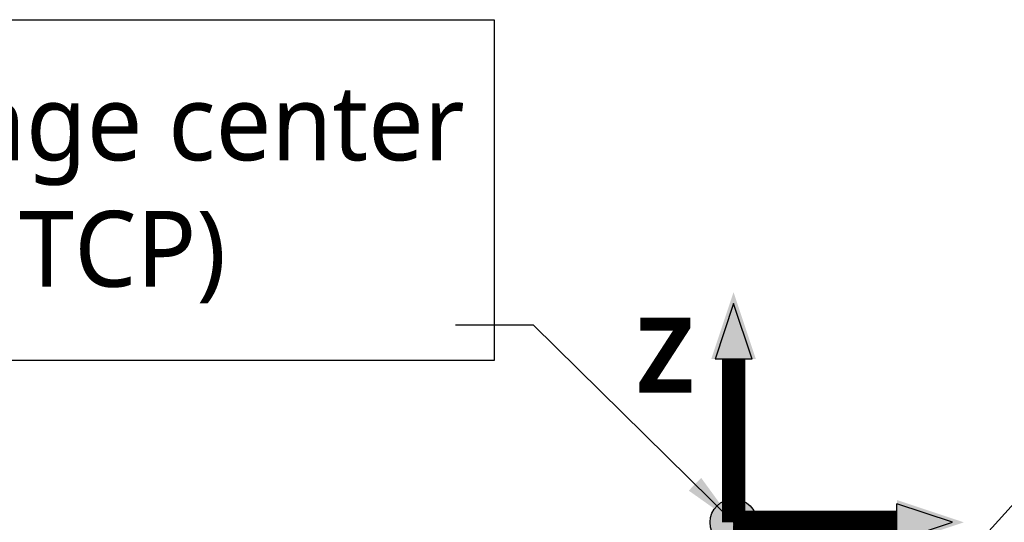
# Model space of a CAD drawing. Header units: millimetres. Extents: x 0 to 7374, y 0 to 4200.
# Tile 192 of 256: x 570 to 1024, y 3048 to 3280. Entities that reach past the tile are written whole.
import ezdxf

# ---------------------------------------------------------------- set-up
doc = ezdxf.new("R2010")
doc.units = ezdxf.units.MM
doc.header["$LTSCALE"] = 0.2
doc.linetypes.add('CENTER2', pattern=[1.125, 0.75, -0.125, 0.125, -0.125])
for name, color, linetype in [('02_Center Line', 1, 'CENTER2'), ('05_Section Line', 3, 'Continuous'), ('07_Special Line2', 76, 'Continuous'), ('12_Before Rev.Num.', 5, 'Continuous')]:
    doc.layers.add(name, color=color, linetype=linetype)
doc.layers.add('14_Mark', color=7, linetype='Continuous', true_color=0xe03c31)
doc.styles.add('Rainbow-4.0 Style', font='malgunsl.ttf')
doc.styles.add('Rainbow-5.0 Style', font='malgunsl.ttf')
doc.dimstyles.new('Rainbow-4.0 Style', dxfattribs={"dimtxt": 3.5, "dimasz": 2.5, "dimexe": 1, "dimexo": 1, "dimgap": 1, "dimtad": 1, "dimdsep": 46, "dimtxsty": 'Rainbow-4.0 Style', "dimcen": 0, "dimclrd": 251, "dimclre": 251, "dimclrt": 7, "dimazin": 3, "dimtp": 0.1, "dimtm": 0.1, "dimtfac": 0.61, "dimtmove": 0, "dimatfit": 3, "dimfxl": 1, "dimlwd": -1, "dimlwe": -1, "dimarcsym": 1})

# ---------------------------------------------------------------- blocks, each defined once
blk = doc.blocks.new('A$Ccc13c451')
at = {"layer": '02_Center Line'}
blk.add_line((-67, 2161), (-67, 1924.18), dxfattribs=at)
blk = doc.blocks.new('A$C46360d6a')
at = {"layer": '07_Special Line2'}
blk.add_hatch(color=256, dxfattribs=at).paths.add_polyline_path([(49.16, 0), (34.9, 4.75), (34.9, -4.75)])
at = {"layer": '12_Before Rev.Num.'}
blk.add_hatch(color=256, dxfattribs=at).paths.add_polyline_path([(0, 49.16), (-4.75, 34.9), (4.75, 34.9)])
at = {"layer": '14_Mark'}
h = blk.add_hatch(color=256, dxfattribs=at)
h.dxf.hatch_style = 1
h.paths.add_polyline_path([(5, 0, 1), (-5, 0, 1)])
at = {"layer": '07_Special Line2'}
for p, q in [((34.9, -3.96), (34.9, 3.96)), ((46.78, 0), (34.9, 3.96)), ((34.9, -3.96), (46.78, 0))]:
    blk.add_line(p, q, dxfattribs=at)
at = {"layer": '07_Special Line2', "const_width": 5}
blk.add_lwpolyline([(34.9, 0), (0, 0)], dxfattribs=at)
at = {"layer": '12_Before Rev.Num.'}
for p, q in [((0, 46.78), (-3.96, 34.9)), ((3.96, 34.9), (0, 46.78)), ((3.96, 34.9), (-3.96, 34.9))]:
    blk.add_line(p, q, dxfattribs=at)
at = {"layer": '12_Before Rev.Num.', "const_width": 5}
blk.add_lwpolyline([(0, 34.9), (0, 0)], dxfattribs=at)
at = {"layer": '14_Mark'}
blk.add_circle((0, 0), 5, dxfattribs=at)
at = {"layer": '07_Special Line2', "insert": (34.53, -17.31), "char_height": 16, "attachment_point": 4, "style": 'Rainbow-5.0 Style'}
blk.add_mtext('{\\fMalgun Gothic Semilight|b1|i0|c129|p50;Y}', dxfattribs=at)
at = {"layer": '12_Before Rev.Num.', "insert": (-20.59, 35.73), "char_height": 16, "attachment_point": 4, "style": 'Rainbow-5.0 Style'}
blk.add_mtext('{\\fMalgun Gothic Semilight|b1|i0|c129|p50;Z}', dxfattribs=at)
at = {"layer": '14_Mark', "insert": (-17.84, -15.46), "char_height": 16, "attachment_point": 4, "style": 'Rainbow-5.0 Style'}
blk.add_mtext('{\\fMalgun Gothic Semilight|b1|i0|c129|p50;T}', dxfattribs=at)

msp = doc.modelspace()

# ---------------------------------------------------------------- linework, layer by layer
at = {"layer": '05_Section Line'}
msp.add_lwpolyline([(352.549, 3280.432), (788.737, 3280.432), (788.737, 3123.139), (352.549, 3123.139)], close=True, dxfattribs=at)

# ---------------------------------------------------------------- block references
at = {"xscale": 2.16, "yscale": 2.16, "zscale": 2.16}
msp.add_blockref('A$C46360d6a', (899.227, 3048.397), dxfattribs=at)
msp.add_blockref('A$Ccc13c451', (966.227, 907.397))

# ---------------------------------------------------------------- texts
at = {"color": 7, "insert": (387.502, 3149.42), "char_height": 35, "attachment_point": 7, "style": 'Rainbow-4.0 Style'}
msp.add_mtext('Tool flange center\\P(Default TCP)', dxfattribs=at)

# ---------------------------------------------------------------- leaders
at = {"annotation_type": 0, "has_hookline": 1}
for points, hookline_direction in [([(901.639, 2916.615), (1115.72, 3153.618), (1140.72, 3153.618)], 0), ([(899.227, 3048.397), (806.955, 3139.42), (781.955, 3139.42)], 1)]:
    msp.add_leader(points, dimstyle='Rainbow-4.0 Style', override={"dimscale": 10}, dxfattribs=dict(at, hookline_direction=hookline_direction))

doc.saveas('drawing.dxf')
